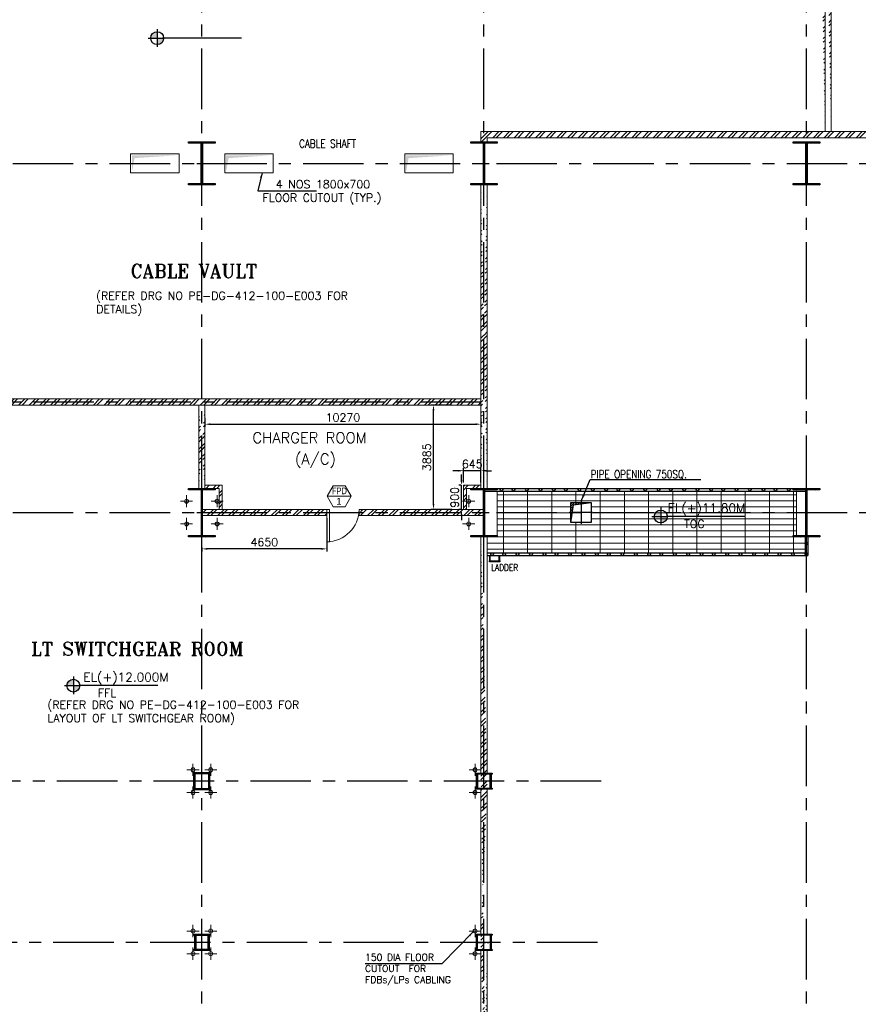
# Model space of a CAD drawing. Header units: inches. Extents: x 0 to 1544102, y -90707 to 23144100.
# Tile 137 of 181: x 604796 to 636007, y -54348 to -17694. Entities that reach past the tile are written whole.
import ezdxf
from ezdxf.enums import TextEntityAlignment as Align

# ---------------------------------------------------------------- set-up
doc = ezdxf.new("R2010")
doc.units = ezdxf.units.IN
doc.header["$LTSCALE"] = 1800
doc.header["$MEASUREMENT"] = 0
doc.linetypes.add('CENTER', pattern=[2, 1.25, -0.25, 0.25, -0.25])
doc.linetypes.add('CENTER2', pattern=[1.125, 0.75, -0.125, 0.125, -0.125])
doc.layers.get('0').update_dxf_attribs({"color": 253})
for name, color, linetype in [('1', 7, 'Continuous'), ('AUX COL', 1, 'Continuous'), ('CEN', 2, 'CENTER'), ('COL', 1, 'Continuous'), ('FRAMING PLAN', 3, 'Continuous'), ('GRID', 251, 'CENTER'), ('OPENING', 40, 'Continuous'), ('STEEL', 231, 'Continuous')]:
    doc.layers.add(name, color=color, linetype=linetype)
for name, color, linetype, lineweight in [('2CON', 1, 'Continuous', 13), ('A-DOOR', 31, 'Continuous', 9), ('A-REMOVABLE GRATING', 252, 'Continuous', 9), ('A-WIN TAG', 3, 'Continuous', 13), ('A-WIN TAG TEXT', 3, 'Continuous', 13), ('CL', 8, 'CENTER', 15), ('DIM', 4, 'Continuous', 18), ('OPENING EO', 2, 'Continuous', 18), ('TEXT', 3, 'Continuous', 18), ('WALL', 6, 'Continuous', 18), ('WALL HATCH', 251, 'Continuous', 13), ('WALL1', 6, 'Continuous', 18)]:
    doc.layers.add(name, color=color, linetype=linetype, lineweight=lineweight)
doc.styles.add('ROAMNS', font='ROMANS.shx')
doc.styles.add('ROMANS', font='romans.shx')
doc.styles.add('ROMANT', font='romant')
doc.styles.add('SIMPLEX-25', font='simplex.shx')
doc.styles.get("Standard").update_dxf_attribs({"font": 'arial.ttf'})
doc.dimstyles.new('DIM INT 1', dxfattribs={"dimtxt": 300, "dimasz": 200, "dimexe": 100, "dimexo": 100, "dimgap": 100, "dimtad": 1, "dimdec": 0, "dimzin": 13, "dimdsep": 46, "dimlunit": 5, "dimtxsty": 'ROAMNS', "dimblk2": 'OBLIQUE', "dimcen": 0.09, "dimclrd": 9, "dimclre": 9, "dimclrt": 4, "dimadec": 0, "dimazin": 0, "dimtfac": 1, "dimtdec": 0, "dimtix": 1, "dimtmove": 2, "dimatfit": 3, "dimfxl": 1, "dimtolj": 1, "dimtzin": 13, "dimarcsym": 0})
doc.dimstyles.new('STANDARD1', dxfattribs={"dimtxt": 300, "dimasz": 250, "dimexe": 0, "dimexo": 0, "dimgap": 80, "dimtad": 1, "dimdec": 0, "dimzin": 0, "dimdsep": 46, "dimtxsty": 'ROMANS', "dimcen": 0, "dimclrd": 4, "dimclre": 4, "dimclrt": 4, "dimadec": 0, "dimazin": 0, "dimtfac": 0.09, "dimtdec": 0, "dimtix": 1, "dimtofl": 0, "dimtmove": 0, "dimatfit": 3, "dimfxl": 1, "dimtolj": 1, "dimtzin": 0, "dimarcsym": 0})

# ---------------------------------------------------------------- blocks, each defined once
blk = doc.blocks.new('C-ROW COLUMN')
at = {"layer": 'COL'}
h = blk.add_hatch(dxfattribs=at)
h.set_pattern_fill('ANSI31', color=256, scale=200, style=0)
h.set_pattern_definition([(45, (-1315.907, -6.545), (-17.6776695, 17.6776695), [])])
h.paths.add_polyline_path([(77950, 120865), (76960, 120865), (76960, 120820), (77950, 120820)])
h.paths.add_polyline_path([(77478, 120820), (77433, 120820), (77433, 119310), (77478, 119310)])
h.paths.add_polyline_path([(77950, 119310), (76960, 119310), (76960, 119265), (77950, 119265)])
at = {"layer": 'CEN'}
for p, q in [((77455, 119265), (77455, 120865)), ((77264, 120065), (77647, 120065))]:
    blk.add_line(p, q, dxfattribs=at)
at = {"layer": 'COL'}
for points in [[(76960, 120865), (77950, 120865), (77950, 120820), (76960, 120820)], [(77433, 120820), (77478, 120820), (77478, 119310), (77433, 119310)], [(76960, 119310), (77950, 119310), (77950, 119265), (76960, 119265)]]:
    blk.add_lwpolyline(points, close=True, dxfattribs=at)
blk = doc.blocks.new('B-ROW COLUMN')
at = {"layer": 'COL'}
h = blk.add_hatch(dxfattribs=at)
h.set_pattern_fill('ANSI31', color=256, scale=200, style=0)
h.set_pattern_definition([(45, (155648.048, 63141.767), (-17.67767, 17.67767), [])])
h.paths.add_polyline_path([(171095, 85178), (172085, 85178), (172085, 85128), (171095, 85128)])
h.paths.add_polyline_path([(171574, 86878), (171606, 86878), (171606, 85178), (171574, 85178)])
h.paths.add_polyline_path([(171095, 86928), (172085, 86928), (172085, 86878), (171095, 86878)])
blk.add_line((171590, 85128), (171590, 86928))
at = {"layer": 'CEN'}
for p, q in [((171590, 85128), (171590, 86928)), ((171399, 86028), (171782, 86028))]:
    blk.add_line(p, q, dxfattribs=at)
at = {"layer": 'COL'}
for points in [[(171095, 86928), (172085, 86928), (172085, 86878), (171095, 86878)], [(171574, 86878), (171606, 86878), (171606, 85178), (171574, 85178)], [(171095, 85178), (172085, 85178), (172085, 85128), (171095, 85128)]]:
    blk.add_lwpolyline(points, close=True, dxfattribs=at)
blk = doc.blocks.new('PL-FFL2')
at = {"layer": '1'}
h = blk.add_hatch(color=7, dxfattribs=at)
h.paths.add_polyline_path([(3.09, 1.96, 0.414214), (1.09, -0.04), (3.09, -0.04)])
h.paths.add_polyline_path([(5.09, -0.04), (3.09, -0.04), (3.09, -2.04, 0.414214)])
at = {"layer": '1', "color": 1, "linetype": 'Continuous'}
for p, q in [((3.09, 2.74), (3.09, -2.74)), ((29.24, 0), (4.78, 0)), ((4.78, 0), (5.09, 0)), ((0.31, -0.04), (5.09, -0.04))]:
    blk.add_line(p, q, dxfattribs=at)
blk.add_circle((3.09, -0.04), 2, dxfattribs=at)
at = {"layer": '1', "color": 4, "linetype": 'Continuous'}
blk.add_attdef('EL(+)', text='', height=2.75, dxfattribs=at).set_placement((18.98, 2.4), align=Align.MIDDLE)
at = {"layer": '1', "color": 3, "linetype": 'Continuous'}
blk.add_attdef('XXX', text='', height=2.5, dxfattribs=at).set_placement((18.44, -3.52), align=Align.MIDDLE)
blk = doc.blocks.new('_Oblique')
at = {"color": 0, "linetype": 'ByBlock', "lineweight": -2}
blk.add_line((-0.5, -0.5), (0.5, 0.5), dxfattribs=at)
blk = doc.blocks.new('M_Fire Door Single - 1200 x 2100mm FPD1-Level 1')
at = {"layer": 'A-DOOR'}
for p, q in [((500, -115), (500, -1315)), ((600, -115), (500, -115)), ((600, -115), (600, -1315)), ((600, -1315), (500, -1315))]:
    blk.add_line(p, q, dxfattribs=at)
blk.add_arc((600, -115), 1200, 180, 270, dxfattribs=at)
blk = doc.blocks.new('*D2312')
at = {"layer": 'Defpoints', "color": 0, "transparency": 16777216}
for p in [(616226, -36156), (611576, -37238), (611576, -37394)]:
    blk.add_point(p, dxfattribs=at)
at = {"layer": 'DIM', "color": 9, "lineweight": -2, "transparency": 16777216}
for p, q in [((616226, -36256), (616226, -37494)), ((611576, -37338), (611576, -37494)), ((616026, -37394), (611776, -37394))]:
    blk.add_line(p, q, dxfattribs=at)
at = {"layer": 'DIM', "color": 9, "transparency": 16777216}
for points in [[(611776, -37361), (611776, -37427), (611576, -37394)], [(616026, -37361), (616026, -37427), (616226, -37394)]]:
    blk.add_solid(points, dxfattribs=at)
at = {"layer": 'DIM', "color": 4, "transparency": 16777216, "insert": (613901, -37144), "char_height": 300, "attachment_point": 5, "style": 'ROAMNS'}
blk.add_mtext('\\A1;4650', dxfattribs=at)
blk = doc.blocks.new('*D2317')
at = {"layer": 'Defpoints', "color": 0, "transparency": 16777216}
for p in [(611691, -32416), (621961, -32416), (621961, -32753)]:
    blk.add_point(p, dxfattribs=at)
at = {"layer": 'DIM', "color": 9, "lineweight": -2, "transparency": 16777216}
for p, q in [((611691, -32516), (611691, -32853)), ((621961, -32516), (621961, -32853)), ((611891, -32753), (621761, -32753))]:
    blk.add_line(p, q, dxfattribs=at)
at = {"layer": 'DIM', "color": 9, "transparency": 16777216}
for points in [[(611891, -32720), (611891, -32786), (611691, -32753)], [(621761, -32720), (621761, -32786), (621961, -32753)]]:
    blk.add_solid(points, dxfattribs=at)
at = {"layer": 'DIM', "color": 4, "transparency": 16777216, "insert": (616826, -32503), "char_height": 300, "attachment_point": 5, "style": 'ROAMNS'}
blk.add_mtext('\\A1;10270', dxfattribs=at)
blk = doc.blocks.new('*D2318')
at = {"layer": 'Defpoints', "color": 0, "transparency": 16777216}
for p in [(620197, -32041), (620984, -32041), (620984, -35926)]:
    blk.add_point(p, dxfattribs=at)
at = {"layer": 'DIM', "color": 9, "lineweight": -2, "transparency": 16777216}
for p, q in [((620884, -32041), (620097, -32041)), ((620197, -35726), (620197, -32241)), ((620884, -35926), (620097, -35926))]:
    blk.add_line(p, q, dxfattribs=at)
at = {"layer": 'DIM', "color": 9, "transparency": 16777216}
for points in [[(620164, -32241), (620230, -32241), (620197, -32041)], [(620164, -35726), (620230, -35726), (620197, -35926)]]:
    blk.add_solid(points, dxfattribs=at)
at = {"layer": 'DIM', "color": 4, "transparency": 16777216, "insert": (619947, -33984), "char_height": 300, "attachment_point": 5, "rotation": 90, "style": 'ROAMNS'}
blk.add_mtext('\\A1;3885', dxfattribs=at)
blk = doc.blocks.new('*D2321')
at = {"layer": 'Defpoints', "color": 0, "transparency": 16777216}
for p in [(621316, -34484), (621316, -35026), (621961, -35026)]:
    blk.add_point(p, dxfattribs=at)
at = {"layer": 'DIM', "color": 9, "lineweight": -2, "transparency": 16777216}
for p, q in [((621316, -34926), (621316, -34384)), ((621961, -34926), (621961, -34384)), ((621116, -34484), (620916, -34484)), ((621961, -34484), (621316, -34484)), ((622161, -34484), (622361, -34484))]:
    blk.add_line(p, q, dxfattribs=at)
at = {"layer": 'DIM', "color": 9, "transparency": 16777216}
for points in [[(621116, -34451), (621116, -34518), (621316, -34484)], [(622161, -34451), (622161, -34518), (621961, -34484)]]:
    blk.add_solid(points, dxfattribs=at)
at = {"layer": 'DIM', "color": 4, "transparency": 16777216, "insert": (621638, -34234), "char_height": 300, "attachment_point": 5, "style": 'ROAMNS'}
blk.add_mtext('\\A1;645', dxfattribs=at)
blk = doc.blocks.new('*D2322')
at = {"layer": 'Defpoints', "color": 0, "transparency": 16777216}
for p in [(621235, -35026), (621316, -35026), (621316, -35926)]:
    blk.add_point(p, dxfattribs=at)
at = {"layer": 'DIM', "color": 9, "lineweight": -2, "transparency": 16777216}
for p, q in [((621235, -34826), (621235, -34626)), ((621216, -35026), (621135, -35026)), ((621235, -35926), (621235, -35026)), ((621216, -35926), (621135, -35926)), ((621235, -36126), (621235, -36326))]:
    blk.add_line(p, q, dxfattribs=at)
at = {"layer": 'DIM', "color": 9, "transparency": 16777216}
for points in [[(621202, -34826), (621268, -34826), (621235, -35026)], [(621202, -36126), (621268, -36126), (621235, -35926)]]:
    blk.add_solid(points, dxfattribs=at)
at = {"layer": 'DIM', "color": 4, "transparency": 16777216, "insert": (620985, -35476), "char_height": 300, "attachment_point": 5, "rotation": 90, "style": 'ROAMNS'}
blk.add_mtext('\\A1;900', dxfattribs=at)

msp = doc.modelspace()

# ---------------------------------------------------------------- hatches: boundary and pattern name
at = {"layer": 'A-REMOVABLE GRATING'}
h = msp.add_hatch(dxfattribs=at)
h.set_pattern_fill('GRATE', color=256, scale=7200, style=0)
h.set_pattern_definition([(0, (6e-11, -177126.32), (0, 225), []), (90, (6e-11, -177126.3), (-900, 6e-14), [])])
h.paths.add_polyline_path([(622190.79, -37541.43), (634025.79, -37541.43), (634025.79, -36941.43), (633705.79, -36941.43), (633705.79, -35241.43), (622570.79, -35241.43), (622570.79, -36941.43), (622190.79, -36941.43)])
h.paths.add_polyline_path([(626063.79, -35666.43), (626063.79, -36416.43), (625313.79, -36416.43), (625313.79, -35666.43)])
at = {"layer": 'OPENING'}
h = msp.add_hatch(dxfattribs=at)
h.set_pattern_fill('ANSI31', color=8, scale=500, style=0)
h.set_pattern_definition([(45, (549478.04, -122069.06), (-44.194174, 44.194174), [])])
h.paths.add_polyline_path([(626063.79, -35666.43), (625688.79, -35666.43), (625688.79, -35719.14)])
h.paths.add_polyline_path([(625688.79, -35666.43), (625313.79, -35666.43), (625313.79, -36041.43), (625366.5, -36041.43), (625406.21, -35758.85), (625688.79, -35719.14)])
h.paths.add_polyline_path([(625366.5, -36041.43), (625313.79, -36041.43), (625313.79, -36416.43)])
at = {"layer": 'WALL HATCH'}
h = msp.add_hatch(dxfattribs=at)
h.set_pattern_fill('ANSI32', color=256, scale=750, style=0)
edge = h.paths.add_edge_path()
edge.add_line((623000.79, -11161.43), (634790.79, -11161.43))
edge.add_line((622770.79, -11391.43), (634560.79, -11391.43))
edge.add_line((634770.79, -21861.43), (634770.79, -11406.43))
edge.add_line((635000.79, -21861.43), (635000.79, -11176.43))
h = msp.add_hatch(dxfattribs=at)
h.set_pattern_fill('ANSI32', color=256, scale=750, style=0)
h.set_pattern_definition([(45, (24861.96, -205178.48), (-198.87378, 198.87378), []), (45, (24994.54, -205178.48), (-198.87378, 198.87378), [])])
h.paths.add_polyline_path([(643550.24, -22091.43), (643550.24, -21861.43), (629281.92, -21861.43), (629281.92, -22091.43)])
h.paths.add_polyline_path([(622190.79, -22091.43), (629281.92, -22091.43), (629281.92, -21861.43), (621960.79, -21861.43), (621960.79, -22241.43), (622190.79, -22241.43)])
h = msp.add_hatch(dxfattribs=at)
h.set_pattern_fill('ANSI32', color=256, scale=750, style=0)
edge = h.paths.add_edge_path()
edge.add_line((622190.79, -23841.43), (622190.79, -35141.43))
edge.add_line((621960.79, -23841.43), (621960.79, -35141.43))
h = msp.add_hatch(dxfattribs=at)
h.set_pattern_fill('ANSI32', color=256, scale=750, style=0)
h.paths.add_polyline_path([(600960.79, -31811.43), (621960.79, -31811.43), (621960.79, -32041.43), (600960.79, -32041.43)])
h = msp.add_hatch(dxfattribs=at)
h.set_pattern_fill('ANSI32', color=256, scale=750, style=0)
edge = h.paths.add_edge_path()
edge.add_line((611690.79, -32041.43), (611690.79, -35141.43))
edge.add_line((611460.79, -32041.43), (611460.79, -35141.43))
h = msp.add_hatch(dxfattribs=at)
h.set_pattern_fill('ANSI32', color=256, scale=750, style=0)
h.set_pattern_definition([(45, (132920, -11070), (-198.87378, 198.87378), []), (45, (133052.58, -11070), (-198.87378, 198.87378), [])])
h.paths.add_polyline_path([(611690.79, -35026.43), (611690.79, -35141.43), (612220.79, -35141.43), (612220.79, -35941.43), (612335.79, -35941.43), (612335.79, -35026.43)])
h = msp.add_hatch(dxfattribs=at)
h.set_pattern_fill('ANSI32', color=256, scale=750, style=0)
h.set_pattern_definition([(45, (132620, -11070), (-198.87378, 198.87378), []), (45, (132752.58, -11070), (-198.87378, 198.87378), [])])
h.paths.add_polyline_path([(621960.79, -35026.43), (621960.79, -35141.43), (621430.55, -35141.43), (621430.55, -35941.43), (621315.55, -35941.43), (621315.55, -35026.43)])
h = msp.add_hatch(dxfattribs=at)
h.set_pattern_fill('ANSI32', color=256, scale=750, style=0)
h.paths.add_polyline_path([(616225.79, -36156.43), (616225.79, -35926.43), (611575.79, -35926.43), (611575.79, -36156.43)])
h.paths.add_polyline_path([(617425.79, -35926.43), (617425.79, -36156.43), (621960.79, -36156.43), (621960.79, -35926.43)])
h = msp.add_hatch(dxfattribs=at)
h.set_pattern_fill('ANSI32', color=256, scale=750, style=0)
edge = h.paths.add_edge_path()
edge.add_line((622190.79, -60241.43), (622190.79, -63686.24))
edge.add_line((621960.79, -60241.43), (621960.79, -63686.24))
edge.add_line((622190.79, -52341.43), (622190.79, -59641.43))
edge.add_line((621960.79, -52341.43), (621960.79, -59641.43))
edge.add_line((621960.79, -46341.43), (621960.79, -51741.43))
edge.add_line((622190.79, -46341.43), (622190.79, -51741.43))
edge.add_line((622190.79, -36941.43), (622190.79, -45741.43))
edge.add_line((621960.79, -36941.43), (621960.79, -45741.43))

# ---------------------------------------------------------------- linework, layer by layer
at = {"color": 2, "linetype": 'CENTER2', "ltscale": 0.25}
for p, q in [((611575.79, -46366.43), (611575.79, -45716.43)), ((611875.79, -46041.43), (611275.79, -46041.43)), ((611850.79, -52041.43), (611300.79, -52041.43)), ((611575.79, -52341.43), (611575.79, -51741.43)), ((621800.79, -52041.43), (622350.79, -52041.43)), ((622075.79, -52341.43), (622075.79, -51741.43))]:
    msp.add_line(p, q, dxfattribs=at)
at = {"color": 2, "linetype": 'CENTER2', "ltscale": 0.15}
for p, q in [((622075.79, -46341.43), (622075.79, -45741.43)), ((622350.79, -46041.43), (621800.79, -46041.43))]:
    msp.add_line(p, q, dxfattribs=at)
at = {"layer": '2CON'}
msp.add_line((617135.47, -35434.12), (616235.47, -35434.12), dxfattribs=at)
at = {"layer": 'A-REMOVABLE GRATING'}
msp.add_lwpolyline([(622190.79, -37541.43), (634025.79, -37541.43), (634025.79, -36941.43), (633705.79, -36941.43), (633705.79, -35241.43), (622570.79, -35241.43), (622570.79, -36941.43), (622190.79, -36941.43), (622190.79, -37541.43)], dxfattribs=at)
at = {"layer": 'A-WIN TAG'}
msp.add_lwpolyline([(616460.47, -35044.41), (616235.47, -35434.12), (616460.47, -35823.83), (616910.47, -35823.83), (617135.47, -35434.12), (616910.47, -35044.41)], close=True, dxfattribs=at)
at = {"layer": 'AUX COL'}
for p, q in [((611275.79, -46316.43), (611275.79, -45766.43)), ((611320.79, -46316.43), (611320.79, -45766.43)), ((611830.79, -46316.43), (611830.79, -45766.43)), ((611875.79, -46316.43), (611875.79, -45766.43)), ((621800.79, -46296.43), (621800.79, -45786.43)), ((621845.79, -46296.43), (621845.79, -45786.43)), ((622305.79, -46296.43), (622305.79, -45786.43)), ((622350.79, -46296.43), (622350.79, -45786.43)), ((611300.79, -51791.43), (611300.79, -52291.43)), ((611350.79, -51791.43), (611350.79, -52291.43)), ((611800.79, -51791.43), (611800.79, -52291.43)), ((611850.79, -51791.43), (611850.79, -52291.43)), ((621800.79, -52305.43), (621800.79, -51777.43)), ((621836.79, -52305.43), (621836.79, -51777.43)), ((622314.79, -52305.43), (622314.79, -51777.43)), ((622350.79, -52305.43), (622350.79, -51777.43))]:
    msp.add_line(p, q, dxfattribs=at)
for points in [[(611250.79, -45716.43), (611900.79, -45716.43), (611900.79, -45766.43), (611250.79, -45766.43)], [(621775.79, -45741.43), (622375.79, -45741.43), (622375.79, -45786.43), (621775.79, -45786.43)], [(611250.79, -46316.43), (611900.79, -46316.43), (611900.79, -46366.43), (611250.79, -46366.43)], [(621775.79, -46296.43), (622375.79, -46296.43), (622375.79, -46341.43), (621775.79, -46341.43)], [(611275.79, -51741.43), (611875.79, -51741.43), (611875.79, -51791.43), (611275.79, -51791.43)], [(621775.79, -51741.43), (622375.79, -51741.43), (622375.79, -51777.43), (621775.79, -51777.43)], [(611275.79, -52291.43), (611875.79, -52291.43), (611875.79, -52341.43), (611275.79, -52341.43)], [(621775.79, -52305.43), (622375.79, -52305.43), (622375.79, -52341.43), (621775.79, -52341.43)]]:
    msp.add_lwpolyline(points, close=True, dxfattribs=at)
at = {"layer": 'CEN'}
for p, q in [((625688.79, -35616.43), (625688.79, -36466.43)), ((626113.79, -36041.43), (625263.79, -36041.43))]:
    msp.add_line(p, q, dxfattribs=at)
at = {"layer": 'CL'}
for p, q in [((611005.79, -35394.95), (611005.79, -35844.95)), ((612145.79, -35394.95), (612145.79, -35844.95)), ((621505.79, -35394.95), (621505.79, -35844.95)), ((611230.79, -35619.95), (610780.79, -35619.95)), ((612370.79, -35619.95), (611920.79, -35619.95)), ((621730.79, -35619.95), (621280.79, -35619.95)), ((611005.79, -36237.95), (611005.79, -36687.95)), ((612145.79, -36237.95), (612145.79, -36687.95)), ((621505.79, -36237.95), (621505.79, -36687.95)), ((611230.79, -36462.95), (610780.79, -36462.95)), ((612370.79, -36462.95), (611920.79, -36462.95)), ((621730.79, -36462.95), (621280.79, -36462.95)), ((611245.92, -45394.95), (611245.92, -45844.95)), ((611906.09, -45394.95), (611906.09, -45844.95)), ((621745.92, -45394.95), (621745.92, -45844.95)), ((611470.92, -45619.95), (611020.92, -45619.95)), ((612131.09, -45619.95), (611681.09, -45619.95)), ((621970.92, -45619.95), (621520.92, -45619.95)), ((611470.92, -46462.95), (611020.92, -46462.95)), ((611245.92, -46237.95), (611245.92, -46687.95)), ((612131.09, -46462.95), (611681.09, -46462.95)), ((611906.09, -46237.95), (611906.09, -46687.95)), ((621970.92, -46462.95), (621520.92, -46462.95)), ((621745.92, -46237.95), (621745.92, -46687.95)), ((611470.92, -51619.95), (611020.92, -51619.95)), ((611245.92, -51394.95), (611245.92, -51844.95)), ((612131.09, -51619.95), (611681.09, -51619.95)), ((611906.09, -51394.95), (611906.09, -51844.95)), ((621970.92, -51619.95), (621520.92, -51619.95)), ((621745.92, -51394.95), (621745.92, -51844.95)), ((611245.92, -52237.95), (611245.92, -52687.95)), ((611906.09, -52237.95), (611906.09, -52687.95)), ((621745.92, -52237.95), (621745.92, -52687.95)), ((611470.92, -52462.95), (611020.92, -52462.95)), ((612131.09, -52462.95), (611681.09, -52462.95)), ((621970.92, -52462.95), (621520.92, -52462.95))]:
    msp.add_line(p, q, dxfattribs=at)
at = {"layer": 'FRAMING PLAN', "color": 0, "lineweight": 9, "ltscale": 5}
msp.add_line((617425.79, -35926.43), (617425.79, -36156.43), dxfattribs=at)
at = {"layer": 'GRID'}
for p, q in [((611575.79, -71422), (611575.79, 24880.66)), ((622075.79, -71422), (622075.79, 23138.14)), ((634075.79, -71422), (634075.79, -8541.43)), ((586541.88, -23041.43), (643550.24, -23041.43)), ((621960.79, -31926.43), (601190.79, -31926.43)), ((586541.88, -36041.43), (643550.24, -36041.43)), ((626431.57, -46041.43), (588759.51, -46041.43)), ((626296.12, -52041.43), (588759.51, -52041.43))]:
    msp.add_line(p, q, dxfattribs=at)
at = {"layer": 'OPENING'}
for p, q in [((622445.79, -35141.43), (633705.79, -35141.43)), ((622091.79, -35241.43), (634059.79, -35241.43)), ((634025.79, -36941.43), (634025.79, -37541.43)), ((634125.79, -36941.43), (634125.79, -37641.43)), ((622190.79, -37541.43), (634025.79, -37541.43)), ((622190.79, -37641.43), (634125.79, -37641.43))]:
    msp.add_line(p, q, dxfattribs=at)
msp.add_lwpolyline([(625313.79, -35666.43), (626063.79, -35666.43), (626063.79, -36416.43), (625313.79, -36416.43)], close=True, dxfattribs=at)
msp.add_lwpolyline([(625313.79, -36416.43), (625406.21, -35758.85), (626063.79, -35666.43)], dxfattribs=at)
for centre in [(622725.79, -35191.43), (623175.79, -35191.43), (623675.79, -35191.43), (624175.79, -35191.43), (624675.79, -35191.43), (625125.79, -35191.43), (625625.79, -35191.43), (626125.79, -35191.43), (626625.79, -35191.43), (627075.79, -35191.43), (627575.79, -35191.43), (628075.79, -35191.43), (628575.79, -35191.43), (629025.79, -35191.43), (629525.79, -35191.43), (630025.79, -35191.43), (630525.79, -35191.43), (630975.79, -35191.43), (631475.79, -35191.43), (631975.79, -35191.43), (632475.79, -35191.43), (632925.79, -35191.43), (633425.79, -35191.43), (634075.79, -37191.43), (622375.79, -37591.43), (622825.79, -37591.43), (623325.79, -37591.43), (623825.79, -37591.43), (624325.79, -37591.43), (624775.79, -37591.43), (625275.79, -37591.43), (625775.79, -37591.43), (626275.79, -37591.43), (626725.79, -37591.43), (627225.79, -37591.43), (627725.79, -37591.43), (628225.79, -37591.43), (628675.79, -37591.43), (629175.79, -37591.43), (629675.79, -37591.43), (630175.79, -37591.43), (630625.79, -37591.43), (631125.79, -37591.43), (631625.79, -37591.43), (632125.79, -37591.43), (632575.79, -37591.43), (633075.79, -37591.43), (633575.79, -37591.43), (634075.79, -37591.43)]:
    msp.add_circle(centre, 50, dxfattribs=at)
at = {"layer": 'OPENING EO'}
for points in [[(608925.88, -23391.43), (610725.88, -23391.43), (610725.88, -22691.43), (608925.88, -22691.43)], [(614226.03, -23391.43), (612426.03, -23391.43), (612426.03, -22691.43), (614226.03, -22691.43)], [(619126.28, -23391.43), (620926.28, -23391.43), (620926.28, -22691.43), (619126.28, -22691.43)]]:
    msp.add_lwpolyline(points, close=True, dxfattribs=at)
at = {"layer": 'OPENING EO', "color": 7}
for centre in [(611005.79, -35619.95), (612145.79, -35619.95), (621505.79, -35619.95), (611005.79, -36462.95), (612145.79, -36462.95), (621505.79, -36462.95), (611245.92, -45619.95), (611906.09, -45619.95), (621745.92, -45619.95), (611245.92, -46462.95), (611906.09, -46462.95), (621745.92, -46462.95), (611245.92, -51619.95), (611906.09, -51619.95), (621745.92, -51619.95), (611245.92, -52462.95), (611906.09, -52462.95), (621745.92, -52462.95)]:
    msp.add_circle(centre, 75, dxfattribs=at)
at = {"layer": 'OPENING EO', "color": 5}
for points in [[(610675.88, -22741.43), (608975.88, -22741.43), (609072.71, -22847.07), (608975.88, -23341.43)], [(614176.03, -22741.43), (612476.03, -22741.43), (612572.86, -22847.07), (612476.03, -23341.43)], [(620876.28, -22741.43), (619176.28, -22741.43), (619273.11, -22847.07), (619176.28, -23341.43)]]:
    msp.add_solid(points, dxfattribs=at)
at = {"layer": 'STEEL'}
for p, q in [((622290.79, -37830.88), (622290.79, -37641.43)), ((622310.79, -37830.88), (622310.79, -37641.43)), ((622640.79, -37830.88), (622640.79, -37641.43)), ((622660.79, -37830.88), (622660.79, -37641.43)), ((622323.71, -37843.79), (622627.88, -37843.79)), ((622323.71, -37863.79), (622627.88, -37863.79))]:
    msp.add_line(p, q, dxfattribs=at)
for centre in [(622300.79, -37853.79), (622650.79, -37853.79)]:
    msp.add_circle(centre, 25, dxfattribs=at)
at = {"layer": 'WALL'}
for p, q in [((635000.79, -21861.43), (635000.79, -11161.43)), ((634770.79, -21861.43), (634770.79, -11391.43)), ((621960.79, -23841.43), (621960.79, -35141.43)), ((622190.79, -23841.43), (622190.79, -35141.43)), ((621960.79, -31811.43), (601190.79, -31811.43)), ((621960.79, -32041.43), (601190.79, -32041.43)), ((611460.79, -32041.43), (611460.79, -35141.43)), ((611690.79, -32041.43), (611690.79, -35141.43)), ((616225.79, -35926.43), (611575.79, -35926.43)), ((616225.79, -36156.43), (611575.79, -36156.43)), ((622075.79, -35926.43), (617425.79, -35926.43)), ((622075.79, -36156.43), (617425.79, -36156.43)), ((621960.79, -36941.43), (621960.79, -45741.43)), ((622190.79, -36941.43), (622190.79, -45741.43)), ((621960.79, -46341.43), (621960.79, -51741.43)), ((622190.79, -46341.43), (622190.79, -51741.43)), ((621960.79, -52341.43), (621960.79, -59641.43)), ((622190.79, -52341.43), (622190.79, -59641.43))]:
    msp.add_line(p, q, dxfattribs=at)
for points in [[(611690.79, -35026.43), (612335.79, -35026.43), (612335.79, -35926.43)], [(611840.79, -35141.43), (612220.79, -35141.43), (612220.79, -35926.43)], [(621960.79, -35026.43), (621315.55, -35026.43), (621315.55, -35926.43)], [(621960.79, -35141.43), (621430.55, -35141.43), (621430.55, -35926.43)]]:
    msp.add_lwpolyline(points, dxfattribs=at)
at = {"layer": 'WALL1'}
for p, q in [((643550.24, -21861.43), (621960.79, -21861.43)), ((621960.79, -22241.43), (621960.79, -21861.43)), ((643550.24, -22091.43), (622190.79, -22091.43)), ((622190.79, -22241.43), (622190.79, -22091.43)), ((616225.79, -36156.43), (616225.79, -35926.43)), ((617425.79, -36156.43), (617425.79, -35926.43))]:
    msp.add_line(p, q, dxfattribs=at)

# ---------------------------------------------------------------- block references
for name, p in [('C-ROW COLUMN', (534120.35, -143106.58)), ('C-ROW COLUMN', (544620.35, -143106.58)), ('C-ROW COLUMN', (556620.35, -143106.58)), ('B-ROW COLUMN', (439985.57, -122069.06)), ('B-ROW COLUMN', (450485.57, -122069.06)), ('B-ROW COLUMN', (462485.57, -122069.06))]:
    msp.add_blockref(name, p)
at = {"layer": '1', "xscale": 120, "yscale": 120, "zscale": 120}
msp.add_blockref('PL-FFL2', (609542.52, -18376.63), dxfattribs=at)
at = {"layer": '1'}
ref = msp.add_blockref('PL-FFL2', (628284.25, -36185.12), dxfattribs=dict(at, xscale=120, yscale=120, zscale=120))
ref.add_attrib('XXX', 'TOG', dxfattribs={"layer": '0', "color": 3, "linetype": 'Continuous', "height": 300, "style": 'SIMPLEX-25'}).set_placement((629906.73, -36465.55), align=Align.MIDDLE)
ref.add_attrib('EL(+)', 'EL(+)11.80M', dxfattribs={"layer": '0', "color": 4, "linetype": 'Continuous', "height": 330, "style": 'SIMPLEX-25'}).set_placement((630355.36, -35897.47), align=Align.MIDDLE)
ref = msp.add_blockref('PL-FFL2', (606423.26, -42479.28), dxfattribs=dict(at, xscale=120, yscale=120, zscale=120))
ref.add_attrib('XXX', 'FFL', dxfattribs={"layer": '0', "color": 3, "linetype": 'Continuous', "height": 300, "style": 'SIMPLEX-25'}).set_placement((608045.73, -42759.71), align=Align.MIDDLE)
ref.add_attrib('EL(+)', 'EL(+)12.000M', dxfattribs={"layer": '0', "color": 4, "linetype": 'Continuous', "height": 330, "style": 'SIMPLEX-25'}).set_placement((608751.03, -42191.63), align=Align.MIDDLE)
at = {"layer": 'A-DOOR', "xscale": -1}
msp.add_blockref('M_Fire Door Single - 1200 x 2100mm FPD1-Level 1', (616825.79, -35811.43), dxfattribs=at)

# ---------------------------------------------------------------- texts
at = {"layer": 'A-WIN TAG TEXT', "width": 0.8}
msp.add_text('FPD', height=250, dxfattribs=at).set_placement((616695.21, -35234.18), align=Align.MIDDLE)
at = {"layer": 'A-WIN TAG TEXT'}
msp.add_text('1', height=250, dxfattribs=at).set_placement((616678.14, -35619.99), align=Align.MIDDLE)
at = {"layer": 'OPENING EO', "color": 3, "attachment_point": 1, "style": 'ROMANS'}
for s, insert, char_height, width in [('\\pi804.11;4 NOS 1800x700 \\P\\pi311.26;FLOOR CUTOUT (TYP.) ', (481099.45, -23670.27), 300, 5565.3721), ('\\pi804.11;4 NOS 1800x700 \\P\\pi311.26;FLOOR CUTOUT (TYP.) ', (613524.85, -23670.27), 300, 5565.3721), ('150 DIA FLOOR CUTOUT  FOR FDBs/LPs CABLING', (617650.96, -52473.57), 250, 3645.1422)]:
    msp.add_mtext(s, dxfattribs=dict(at, insert=insert, char_height=char_height, width=width))
at = {"layer": 'TEXT', "style": 'ROMANS', "width": 0.8}
for s, height, p in [('CABLE SHAFT', 300, (615194.87, -22458.75)), ('PIPE OPENING 750SQ.', 300, (626044.3, -34766.43)), ('LADDER', 250, (622342.65, -38213.79))]:
    msp.add_text(s, height=height, dxfattribs=at).set_placement(p)
at = {"layer": 'TEXT', "color": 3, "style": 'ROMANT'}
for s, height, p in [('CABLE VAULT', 500, (608917.81, -27298)), ('CHARGER ROOM', 400, (613459.08, -33458.62)), ('(A/C)', 400, (615040.88, -34249.02)), ('LT SWITCHGEAR ROOM', 500, (605222.32, -41365.05))]:
    msp.add_text(s, height=height, dxfattribs=at).set_placement(p)
at = {"layer": 'TEXT', "char_height": 300, "width": 10247.8721, "attachment_point": 1, "style": 'ROAMNS'}
for s, insert in [('(REFER DRG NO PE-DG-412-100-E003 FOR DETAILS)', (607642.91, -27821.5)), ('(REFER DRG NO PE-DG-412-100-E003 FOR LAYOUT OF LT SWITCHGEAR ROOM)', (605829.41, -43045.99))]:
    msp.add_mtext(s, dxfattribs=dict(at, insert=insert))

# ---------------------------------------------------------------- dimensions: what is measured, and where the dimension line sits
at = {"layer": 'DIM'}
for base, p1, p2, picture, middle in [((620197, -32041.43), (620984.5, -35926.43), (620984.5, -32041.43), '*D2318', (619947, -33983.93)), ((621235, -35026.43), (621315.55, -35926.43), (621315.55, -35026.43), '*D2322', (620985, -35476.43))]:
    dim = msp.add_linear_dim(base=base, p1=p1, p2=p2, angle=90, dimstyle='DIM INT 1', dxfattribs=at)
    dim.commit()
    dim.dimension.update_dxf_attribs({"geometry": picture, "text_midpoint": middle})
for base, p1, p2, picture, middle in [((621960.79, -32753), (611690.79, -32416), (621960.79, -32416), '*D2317', (616825.79, -32503)), ((621315.55, -34484.5), (621960.79, -35026.43), (621315.55, -35026.43), '*D2321', (621638.17, -34234.5)), ((611575.79, -37393.92), (616225.79, -36156.43), (611575.79, -37238.06), '*D2312', (613900.79, -37143.92))]:
    dim = msp.add_linear_dim(base=base, p1=p1, p2=p2, dimstyle='DIM INT 1', dxfattribs=at)
    dim.commit()
    dim.dimension.update_dxf_attribs({"geometry": picture, "text_midpoint": middle})

# ---------------------------------------------------------------- leaders
msp.add_leader([(625688.79, -35616.43), (626027.86, -34816.43), (630148.56, -34816.43)], dimstyle='STANDARD1', override={"dimtad": 0}, dxfattribs=at)
at = {"layer": 'OPENING EO'}
msp.add_leader([(613814.82, -23391.43), (613660.73, -24070.97), (615839.9, -24070.97)], dimstyle='DIM INT 1', dxfattribs=at)
msp.add_leader([(621676.99, -51649.5), (620503.46, -52836.57), (617654.46, -52836.57)], dimstyle='DIM INT 1', override={"dimgap": 100, "dimtad": 0}, dxfattribs=at)

doc.saveas('drawing.dxf')
